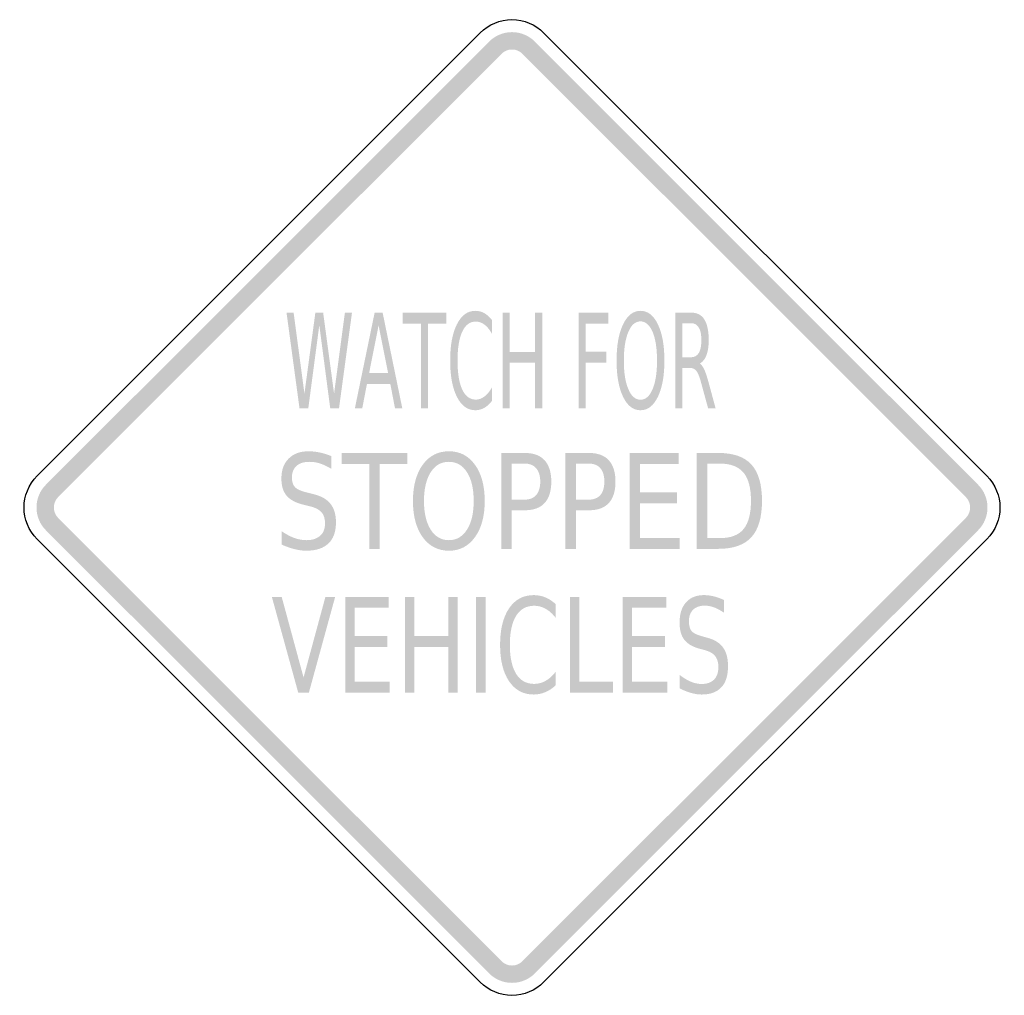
# Model space of a CAD drawing. Header units: inches. Extents: x -0.5 to 0.5, y -0.5 to 0.5.
import ezdxf

# ---------------------------------------------------------------- set-up
doc = ezdxf.new("R2010")
doc.units = ezdxf.units.IN
doc.header["$MEASUREMENT"] = 0

msp = doc.modelspace()

# ---------------------------------------------------------------- hatches: boundary and pattern name
for points in [[(0.0232, 0.4733), (0.0208, 0.4755), (0.0182, 0.4774), (0.0155, 0.4791), (0.0126, 0.4804), (0.0095, 0.4815), (0.0064, 0.4823), (0.0032, 0.4828), (0, 0.4829), (-0.0032, 0.4828), (-0.0064, 0.4823), (-0.0095, 0.4815), (-0.0126, 0.4804), (-0.0155, 0.4791), (-0.0182, 0.4774), (-0.0208, 0.4755), (-0.0232, 0.4733), (-0.0107, 0.4608), (-0.0096, 0.4618), (-0.0084, 0.4627), (-0.0071, 0.4635), (-0.0058, 0.4641), (-0.0044, 0.4646), (-0.003, 0.465), (-0.0015, 0.4652), (0, 0.4652), (0.0015, 0.4652), (0.003, 0.465), (0.0044, 0.4646), (0.0058, 0.4641), (0.0071, 0.4635), (0.0084, 0.4627), (0.0096, 0.4618), (0.0107, 0.4608), (0.0232, 0.4733)], [(-0.4608, 0.0107), (-0.0107, 0.4608), (-0.0232, 0.4733), (-0.4733, 0.0232), (-0.4608, 0.0107)], [(0.0107, 0.4608), (0.4608, 0.0107), (0.4733, 0.0232), (0.0232, 0.4733), (0.0107, 0.4608)], [(-0.229, 0.198), (-0.2218, 0.198), (-0.2108, 0.1157), (-0.1997, 0.198), (-0.1918, 0.198), (-0.1807, 0.1157), (-0.1697, 0.198), (-0.1625, 0.198), (-0.1757, 0.1007), (-0.1846, 0.1007), (-0.1957, 0.1852), (-0.2069, 0.1007), (-0.2158, 0.1007), (-0.229, 0.198)], [(-0.111, 0.198), (-0.0666, 0.198), (-0.0666, 0.1869), (-0.0852, 0.1869), (-0.0852, 0.1007), (-0.0923, 0.1007), (-0.0923, 0.1869), (-0.111, 0.1869), (-0.111, 0.198)], [(-0.0094, 0.198), (-0.0023, 0.198), (-0.0023, 0.1581), (0.0235, 0.1581), (0.0235, 0.198), (0.0307, 0.198), (0.0307, 0.1007), (0.0235, 0.1007), (0.0235, 0.147), (-0.0023, 0.147), (-0.0023, 0.1007), (-0.0094, 0.1007), (-0.0094, 0.198)], [(0.0677, 0.198), (0.0979, 0.198), (0.0979, 0.1869), (0.0748, 0.1869), (0.0748, 0.1582), (0.0957, 0.1582), (0.0957, 0.1472), (0.0748, 0.1472), (0.0748, 0.1007), (0.0677, 0.1007), (0.0677, 0.198)], [(-0.173, 0.0554), (-0.1063, 0.0554), (-0.1063, 0.0443), (-0.1343, 0.0443), (-0.1343, -0.042), (-0.145, -0.042), (-0.145, 0.0443), (-0.173, 0.0443), (-0.173, 0.0554)], [(0.1194, 0.0554), (0.1692, 0.0554), (0.1692, 0.0443), (0.1301, 0.0443), (0.1301, 0.0155), (0.1676, 0.0155), (0.1676, 0.0044), (0.1301, 0.0044), (0.1301, -0.0309), (0.1702, -0.0309), (0.1702, -0.042), (0.1194, -0.042), (0.1194, 0.0554)], [(-0.4733, 0.0232), (-0.4755, 0.0208), (-0.4774, 0.0182), (-0.4791, 0.0155), (-0.4804, 0.0126), (-0.4815, 0.0095), (-0.4823, 0.0064), (-0.4828, 0.0032), (-0.4829, 0), (-0.4828, -0.0032), (-0.4823, -0.0064), (-0.4815, -0.0095), (-0.4804, -0.0126), (-0.4791, -0.0155), (-0.4774, -0.0182), (-0.4755, -0.0208), (-0.4733, -0.0232), (-0.4608, -0.0107), (-0.4618, -0.0096), (-0.4627, -0.0084), (-0.4635, -0.0071), (-0.4641, -0.0058), (-0.4646, -0.0044), (-0.465, -0.003), (-0.4652, -0.0015), (-0.4653, 0), (-0.4652, 0.0015), (-0.465, 0.003), (-0.4646, 0.0044), (-0.4641, 0.0058), (-0.4635, 0.0071), (-0.4627, 0.0084), (-0.4618, 0.0096), (-0.4608, 0.0107), (-0.4733, 0.0232)], [(0.4733, -0.0232), (0.4755, -0.0208), (0.4774, -0.0182), (0.4791, -0.0155), (0.4804, -0.0126), (0.4815, -0.0095), (0.4823, -0.0064), (0.4828, -0.0032), (0.4829, 0), (0.4828, 0.0032), (0.4823, 0.0064), (0.4815, 0.0095), (0.4804, 0.0126), (0.4791, 0.0155), (0.4774, 0.0182), (0.4755, 0.0208), (0.4733, 0.0232), (0.4608, 0.0107), (0.4618, 0.0096), (0.4627, 0.0084), (0.4635, 0.0071), (0.4641, 0.0058), (0.4646, 0.0044), (0.465, 0.003), (0.4652, 0.0015), (0.4652, 0), (0.4652, -0.0015), (0.465, -0.003), (0.4646, -0.0044), (0.4641, -0.0058), (0.4635, -0.0071), (0.4627, -0.0084), (0.4618, -0.0096), (0.4608, -0.0107), (0.4733, -0.0232)], [(-0.0107, -0.4608), (-0.4608, -0.0107), (-0.4733, -0.0232), (-0.0232, -0.4733), (-0.0107, -0.4608)], [(0.4608, -0.0107), (0.0107, -0.4608), (0.0232, -0.4733), (0.4733, -0.0232), (0.4608, -0.0107)], [(-0.2171, -0.1881), (-0.2439, -0.0908), (-0.2339, -0.0908), (-0.2117, -0.1727), (-0.1895, -0.0908), (-0.1796, -0.0908), (-0.2063, -0.1881), (-0.2171, -0.1881)], [(-0.1694, -0.0908), (-0.1252, -0.0908), (-0.1252, -0.1018), (-0.1599, -0.1018), (-0.1599, -0.1307), (-0.1266, -0.1307), (-0.1266, -0.1417), (-0.1599, -0.1417), (-0.1599, -0.177), (-0.1243, -0.177), (-0.1243, -0.1881), (-0.1694, -0.1881), (-0.1694, -0.0908)], [(-0.1087, -0.0908), (-0.0992, -0.0908), (-0.0992, -0.1307), (-0.0648, -0.1307), (-0.0648, -0.0908), (-0.0553, -0.0908), (-0.0553, -0.1881), (-0.0648, -0.1881), (-0.0648, -0.1417), (-0.0992, -0.1417), (-0.0992, -0.1881), (-0.1087, -0.1881), (-0.1087, -0.0908)], [(-0.0364, -0.0908), (-0.0269, -0.0908), (-0.0269, -0.1881), (-0.0364, -0.1881), (-0.0364, -0.0908)], [(0.059, -0.0908), (0.0685, -0.0908), (0.0685, -0.177), (0.1026, -0.177), (0.1026, -0.1881), (0.059, -0.1881), (0.059, -0.0908)], [(0.1125, -0.0908), (0.1568, -0.0908), (0.1568, -0.1018), (0.122, -0.1018), (0.122, -0.1307), (0.1554, -0.1307), (0.1554, -0.1417), (0.122, -0.1417), (0.122, -0.177), (0.1577, -0.177), (0.1577, -0.1881), (0.1125, -0.1881), (0.1125, -0.0908)], [(-0.0232, -0.4733), (-0.0208, -0.4755), (-0.0182, -0.4774), (-0.0155, -0.4791), (-0.0126, -0.4804), (-0.0095, -0.4815), (-0.0064, -0.4823), (-0.0032, -0.4828), (0, -0.4829), (0.0032, -0.4828), (0.0064, -0.4823), (0.0095, -0.4815), (0.0126, -0.4804), (0.0155, -0.4791), (0.0182, -0.4774), (0.0208, -0.4755), (0.0232, -0.4733), (0.0107, -0.4608), (0.0096, -0.4618), (0.0084, -0.4627), (0.0071, -0.4635), (0.0058, -0.4641), (0.0044, -0.4646), (0.003, -0.465), (0.0015, -0.4652), (0, -0.4653), (-0.0015, -0.4652), (-0.003, -0.465), (-0.0044, -0.4646), (-0.0058, -0.4641), (-0.0071, -0.4635), (-0.0084, -0.4627), (-0.0096, -0.4618), (-0.0107, -0.4608), (-0.0232, -0.4733)]]:
    msp.add_hatch(color=7).paths.add_polyline_path(points)
h = msp.add_hatch(color=7)
h.paths.add_polyline_path([(-0.1395, 0.198), (-0.1314, 0.198), (-0.1114, 0.1007), (-0.1188, 0.1007), (-0.1236, 0.1256), (-0.1473, 0.1256), (-0.1521, 0.1007), (-0.1596, 0.1007), (-0.1395, 0.198)])
h.paths.add_polyline_path([(-0.1355, 0.185), (-0.1451, 0.1366), (-0.1258, 0.1366), (-0.1355, 0.185)], flags=0)
h = msp.add_hatch(color=7)
edge = h.paths.add_edge_path()
edge.add_line((-0.0204, 0.1905), (-0.0204, 0.1766))
edge.add_spline(control_points=[(-0.0204, 0.1766), (-0.0228, 0.1808), (-0.0253, 0.1838), (-0.0281, 0.1859), (-0.0308, 0.1879), (-0.0337, 0.1889), (-0.0367, 0.1889), (-0.0427, 0.1889), (-0.0473, 0.1855), (-0.0505, 0.1787), (-0.0537, 0.1719), (-0.0553, 0.1621), (-0.0553, 0.1492), (-0.0553, 0.1364), (-0.0537, 0.1266), (-0.0505, 0.1198), (-0.0473, 0.113), (-0.0427, 0.1096), (-0.0367, 0.1096), (-0.0337, 0.1096), (-0.0308, 0.1106), (-0.0281, 0.1127), (-0.0253, 0.1147), (-0.0228, 0.1178), (-0.0204, 0.1219)], knot_values=[0, 0, 0, 0, 1, 1, 1, 2, 2, 2, 3, 3, 3, 4, 4, 4, 5, 5, 5, 6, 6, 6, 7, 7, 7, 8, 8, 8, 8], degree=3, periodic=0)
edge.add_line((-0.0204, 0.1219), (-0.0204, 0.1082))
edge.add_spline(control_points=[(-0.0204, 0.1082), (-0.0229, 0.105), (-0.0255, 0.1027), (-0.0283, 0.1011), (-0.0311, 0.0996), (-0.034, 0.0988), (-0.0371, 0.0988), (-0.0451, 0.0988), (-0.0513, 0.1033), (-0.0559, 0.1123), (-0.0605, 0.1213), (-0.0628, 0.1336), (-0.0628, 0.1492), (-0.0628, 0.1649), (-0.0605, 0.1772), (-0.0559, 0.1862), (-0.0513, 0.1953), (-0.0451, 0.1998), (-0.0371, 0.1998), (-0.034, 0.1998), (-0.031, 0.199), (-0.0282, 0.1975), (-0.0254, 0.1959), (-0.0228, 0.1936), (-0.0204, 0.1905)], knot_values=[0, 0, 0, 0, 1, 1, 1, 2, 2, 2, 3, 3, 3, 4, 4, 4, 5, 5, 5, 6, 6, 6, 7, 7, 7, 8, 8, 8, 8], degree=3, periodic=0)
h = msp.add_hatch(color=7)
edge = h.paths.add_edge_path()
edge.add_spline(control_points=[(0.1305, 0.1998), (0.1379, 0.1998), (0.1438, 0.1952), (0.1482, 0.186), (0.1526, 0.1769), (0.1548, 0.1646), (0.1548, 0.1492), (0.1548, 0.1339), (0.1526, 0.1217), (0.1482, 0.1125), (0.1438, 0.1034), (0.1379, 0.0988), (0.1305, 0.0988), (0.1231, 0.0988), (0.1172, 0.1033), (0.1128, 0.1125), (0.1084, 0.1216), (0.1062, 0.1339), (0.1062, 0.1492), (0.1062, 0.1646), (0.1084, 0.1769), (0.1128, 0.186), (0.1172, 0.1952), (0.1231, 0.1998), (0.1305, 0.1998)], knot_values=[0, 0, 0, 0, 1, 1, 1, 2, 2, 2, 3, 3, 3, 4, 4, 4, 5, 5, 5, 6, 6, 6, 7, 7, 7, 8, 8, 8, 8], degree=3, periodic=0)
edge = h.paths.add_edge_path(flags=0)
edge.add_spline(control_points=[(0.1305, 0.1891), (0.1253, 0.1891), (0.1212, 0.1855), (0.1182, 0.1784), (0.1151, 0.1713), (0.1136, 0.1615), (0.1136, 0.1492), (0.1136, 0.137), (0.1151, 0.1273), (0.1182, 0.1202), (0.1212, 0.113), (0.1253, 0.1095), (0.1305, 0.1095), (0.1356, 0.1095), (0.1397, 0.113), (0.1428, 0.1202), (0.1458, 0.1273), (0.1473, 0.137), (0.1473, 0.1492), (0.1473, 0.1615), (0.1458, 0.1713), (0.1428, 0.1784), (0.1397, 0.1855), (0.1356, 0.1891), (0.1305, 0.1891)], knot_values=[0, 0, 0, 0, 1, 1, 1, 2, 2, 2, 3, 3, 3, 4, 4, 4, 5, 5, 5, 6, 6, 6, 7, 7, 7, 8, 8, 8, 8], degree=3, periodic=0)
h = msp.add_hatch(color=7)
edge = h.paths.add_edge_path()
edge.add_spline(control_points=[(0.1908, 0.1463), (0.1923, 0.1453), (0.1938, 0.1433), (0.1953, 0.1402), (0.1967, 0.137), (0.1981, 0.1327), (0.1996, 0.1273)], knot_values=[0, 0, 0, 0, 1, 1, 1, 2, 2, 2, 2], degree=3, periodic=0)
edge.add_line((0.1996, 0.1273), (0.2068, 0.1007))
edge.add_line((0.2068, 0.1007), (0.1992, 0.1007))
edge.add_line((0.1992, 0.1007), (0.1924, 0.1256))
edge.add_spline(control_points=[(0.1924, 0.1256), (0.1907, 0.1322), (0.189, 0.1365), (0.1874, 0.1386), (0.1858, 0.1407), (0.1836, 0.1418), (0.1807, 0.1418)], knot_values=[0, 0, 0, 0, 1, 1, 1, 2, 2, 2, 2], degree=3, periodic=0)
edge.add_line((0.1807, 0.1418), (0.173, 0.1418))
edge.add_line((0.173, 0.1418), (0.173, 0.1007))
edge.add_line((0.173, 0.1007), (0.1659, 0.1007))
edge.add_line((0.1659, 0.1007), (0.1659, 0.198))
edge.add_line((0.1659, 0.198), (0.1819, 0.198))
edge.add_spline(control_points=[(0.1819, 0.198), (0.1879, 0.198), (0.1924, 0.1957), (0.1954, 0.191), (0.1983, 0.1864), (0.1998, 0.1794), (0.1998, 0.17), (0.1998, 0.1638), (0.199, 0.1588), (0.1975, 0.1547), (0.196, 0.1507), (0.1937, 0.1479), (0.1908, 0.1463)], knot_values=[0, 0, 0, 0, 1, 1, 1, 2, 2, 2, 3, 3, 3, 4, 4, 4, 4], degree=3, periodic=0)
edge = h.paths.add_edge_path(flags=0)
edge.add_line((0.173, 0.1872), (0.173, 0.1526))
edge.add_line((0.173, 0.1526), (0.1819, 0.1526))
edge.add_spline(control_points=[(0.1819, 0.1526), (0.1854, 0.1526), (0.188, 0.1541), (0.1897, 0.157), (0.1915, 0.16), (0.1923, 0.1643), (0.1923, 0.17), (0.1923, 0.1757), (0.1915, 0.18), (0.1897, 0.1828), (0.188, 0.1857), (0.1854, 0.1872), (0.1819, 0.1872)], knot_values=[0, 0, 0, 0, 1, 1, 1, 2, 2, 2, 3, 3, 3, 4, 4, 4, 4], degree=3, periodic=0)
edge.add_line((0.1819, 0.1872), (0.173, 0.1872))
h = msp.add_hatch(color=7)
edge = h.paths.add_edge_path()
edge.add_line((-0.1835, 0.0522), (-0.1835, 0.0393))
edge.add_spline(control_points=[(-0.1835, 0.0393), (-0.1875, 0.0417), (-0.1914, 0.0435), (-0.195, 0.0447), (-0.1986, 0.0459), (-0.202, 0.0464), (-0.2053, 0.0464), (-0.2112, 0.0464), (-0.2157, 0.0451), (-0.2188, 0.0423), (-0.222, 0.0395), (-0.2235, 0.0355), (-0.2235, 0.0304), (-0.2235, 0.0261), (-0.2225, 0.0229), (-0.2204, 0.0207), (-0.2183, 0.0185), (-0.2143, 0.0167), (-0.2085, 0.0153)], knot_values=[0, 0, 0, 0, 1, 1, 1, 2, 2, 2, 3, 3, 3, 4, 4, 4, 5, 5, 5, 6, 6, 6, 6], degree=3, periodic=0)
edge.add_line((-0.2085, 0.0153), (-0.2021, 0.0137))
edge.add_spline(control_points=[(-0.2021, 0.0137), (-0.1941, 0.0118), (-0.1882, 0.0086), (-0.1844, 0.0038), (-0.1806, -0.0009), (-0.1788, -0.0072), (-0.1788, -0.0151), (-0.1788, -0.0245), (-0.1813, -0.0317), (-0.1864, -0.0365), (-0.1915, -0.0414), (-0.199, -0.0439), (-0.2089, -0.0439), (-0.2127, -0.0439), (-0.2167, -0.0433), (-0.2209, -0.0423), (-0.2251, -0.0412), (-0.2294, -0.0397), (-0.2339, -0.0377)], knot_values=[0, 0, 0, 0, 1, 1, 1, 2, 2, 2, 3, 3, 3, 4, 4, 4, 5, 5, 5, 6, 6, 6, 6], degree=3, periodic=0)
edge.add_line((-0.2339, -0.0377), (-0.2339, -0.0241))
edge.add_spline(control_points=[(-0.2339, -0.0241), (-0.2296, -0.0271), (-0.2253, -0.0294), (-0.2212, -0.0309), (-0.217, -0.0324), (-0.213, -0.0332), (-0.2089, -0.0332), (-0.2029, -0.0332), (-0.1982, -0.0317), (-0.1948, -0.0287), (-0.1915, -0.0258), (-0.1899, -0.0216), (-0.1899, -0.0161), (-0.1899, -0.0113), (-0.191, -0.0076), (-0.1934, -0.0049), (-0.1958, -0.0022), (-0.1997, -0.0001), (-0.2052, 0.0012)], knot_values=[0, 0, 0, 0, 1, 1, 1, 2, 2, 2, 3, 3, 3, 4, 4, 4, 5, 5, 5, 6, 6, 6, 6], degree=3, periodic=0)
edge.add_line((-0.2052, 0.0012), (-0.2116, 0.0028))
edge.add_spline(control_points=[(-0.2116, 0.0028), (-0.2196, 0.0047), (-0.2254, 0.0078), (-0.2289, 0.012), (-0.2324, 0.0161), (-0.2342, 0.0219), (-0.2342, 0.0294), (-0.2342, 0.038), (-0.2318, 0.0448), (-0.2268, 0.0497), (-0.2219, 0.0547), (-0.2152, 0.0571), (-0.2066, 0.0571), (-0.2029, 0.0571), (-0.1991, 0.0567), (-0.1953, 0.0559), (-0.1914, 0.0551), (-0.1875, 0.0538), (-0.1835, 0.0522)], knot_values=[0, 0, 0, 0, 1, 1, 1, 2, 2, 2, 3, 3, 3, 4, 4, 4, 5, 5, 5, 6, 6, 6, 6], degree=3, periodic=0)
h = msp.add_hatch(color=7)
edge = h.paths.add_edge_path()
edge.add_spline(control_points=[(-0.0641, 0.0571), (-0.053, 0.0571), (-0.0442, 0.0526), (-0.0376, 0.0434), (-0.031, 0.0343), (-0.0277, 0.022), (-0.0277, 0.0066), (-0.0277, -0.0087), (-0.031, -0.021), (-0.0376, -0.0301), (-0.0442, -0.0393), (-0.053, -0.0439), (-0.0641, -0.0439), (-0.0752, -0.0439), (-0.084, -0.0393), (-0.0907, -0.0302), (-0.0973, -0.021), (-0.1006, -0.0088), (-0.1006, 0.0066), (-0.1006, 0.022), (-0.0973, 0.0343), (-0.0907, 0.0434), (-0.084, 0.0526), (-0.0752, 0.0571), (-0.0641, 0.0571)], knot_values=[0, 0, 0, 0, 1, 1, 1, 2, 2, 2, 3, 3, 3, 4, 4, 4, 5, 5, 5, 6, 6, 6, 7, 7, 7, 8, 8, 8, 8], degree=3, periodic=0)
edge = h.paths.add_edge_path(flags=0)
edge.add_spline(control_points=[(-0.0641, 0.0464), (-0.0719, 0.0464), (-0.078, 0.0429), (-0.0826, 0.0358), (-0.0871, 0.0286), (-0.0894, 0.0189), (-0.0894, 0.0066), (-0.0894, -0.0056), (-0.0871, -0.0153), (-0.0826, -0.0225), (-0.078, -0.0296), (-0.0719, -0.0332), (-0.0641, -0.0332), (-0.0564, -0.0332), (-0.0502, -0.0296), (-0.0457, -0.0225), (-0.0411, -0.0153), (-0.0389, -0.0056), (-0.0389, 0.0066), (-0.0389, 0.0189), (-0.0411, 0.0286), (-0.0457, 0.0358), (-0.0502, 0.0429), (-0.0564, 0.0464), (-0.0641, 0.0464)], knot_values=[0, 0, 0, 0, 1, 1, 1, 2, 2, 2, 3, 3, 3, 4, 4, 4, 5, 5, 5, 6, 6, 6, 7, 7, 7, 8, 8, 8, 8], degree=3, periodic=0)
h = msp.add_hatch(color=7)
edge = h.paths.add_edge_path()
edge.add_line((-0.011, 0.0554), (0.0131, 0.0554))
edge.add_spline(control_points=[(0.0131, 0.0554), (0.0219, 0.0554), (0.0286, 0.0529), (0.0331, 0.048), (0.0376, 0.043), (0.0399, 0.0358), (0.0399, 0.0263), (0.0399, 0.0167), (0.0376, 0.0094), (0.0331, 0.0045), (0.0286, -0.0004), (0.0219, -0.0028), (0.0131, -0.0028)], knot_values=[0, 0, 0, 0, 1, 1, 1, 2, 2, 2, 3, 3, 3, 4, 4, 4, 4], degree=3, periodic=0)
edge.add_line((0.0131, -0.0028), (-0.0003, -0.0028))
edge.add_line((-0.0003, -0.0028), (-0.0003, -0.042))
edge.add_line((-0.0003, -0.042), (-0.011, -0.042))
edge.add_line((-0.011, -0.042), (-0.011, 0.0554))
edge = h.paths.add_edge_path(flags=0)
edge.add_line((-0.0003, 0.0446), (-0.0003, 0.008))
edge.add_line((-0.0003, 0.008), (0.0131, 0.008))
edge.add_spline(control_points=[(0.0131, 0.008), (0.018, 0.008), (0.0219, 0.0096), (0.0246, 0.0127), (0.0273, 0.0159), (0.0287, 0.0204), (0.0287, 0.0263), (0.0287, 0.0321), (0.0273, 0.0366), (0.0246, 0.0398), (0.0219, 0.043), (0.018, 0.0446), (0.0131, 0.0446)], knot_values=[0, 0, 0, 0, 1, 1, 1, 2, 2, 2, 3, 3, 3, 4, 4, 4, 4], degree=3, periodic=0)
edge.add_line((0.0131, 0.0446), (-0.0003, 0.0446))
h = msp.add_hatch(color=7)
edge = h.paths.add_edge_path()
edge.add_line((0.0542, 0.0554), (0.0782, 0.0554))
edge.add_spline(control_points=[(0.0782, 0.0554), (0.0871, 0.0554), (0.0938, 0.0529), (0.0983, 0.048), (0.1028, 0.043), (0.1051, 0.0358), (0.1051, 0.0263), (0.1051, 0.0167), (0.1028, 0.0094), (0.0983, 0.0045), (0.0938, -0.0004), (0.0871, -0.0028), (0.0782, -0.0028)], knot_values=[0, 0, 0, 0, 1, 1, 1, 2, 2, 2, 3, 3, 3, 4, 4, 4, 4], degree=3, periodic=0)
edge.add_line((0.0782, -0.0028), (0.0649, -0.0028))
edge.add_line((0.0649, -0.0028), (0.0649, -0.042))
edge.add_line((0.0649, -0.042), (0.0542, -0.042))
edge.add_line((0.0542, -0.042), (0.0542, 0.0554))
edge = h.paths.add_edge_path(flags=0)
edge.add_line((0.0649, 0.0446), (0.0649, 0.008))
edge.add_line((0.0649, 0.008), (0.0782, 0.008))
edge.add_spline(control_points=[(0.0782, 0.008), (0.0832, 0.008), (0.0871, 0.0096), (0.0898, 0.0127), (0.0925, 0.0159), (0.0938, 0.0204), (0.0938, 0.0263), (0.0938, 0.0321), (0.0925, 0.0366), (0.0898, 0.0398), (0.0871, 0.043), (0.0832, 0.0446), (0.0782, 0.0446)], knot_values=[0, 0, 0, 0, 1, 1, 1, 2, 2, 2, 3, 3, 3, 4, 4, 4, 4], degree=3, periodic=0)
edge.add_line((0.0782, 0.0446), (0.0649, 0.0446))
h = msp.add_hatch(color=7)
edge = h.paths.add_edge_path()
edge.add_line((0.1877, 0.0554), (0.2096, 0.0554))
edge.add_spline(control_points=[(0.2096, 0.0554), (0.2249, 0.0554), (0.2361, 0.0515), (0.2432, 0.0436), (0.2503, 0.0358), (0.2539, 0.0235), (0.2539, 0.0068), (0.2539, -0.01), (0.2503, -0.0223), (0.2431, -0.0302), (0.236, -0.038), (0.2248, -0.042), (0.2096, -0.042)], knot_values=[0, 0, 0, 0, 1, 1, 1, 2, 2, 2, 3, 3, 3, 4, 4, 4, 4], degree=3, periodic=0)
edge.add_line((0.2096, -0.042), (0.1877, -0.042))
edge.add_line((0.1877, -0.042), (0.1877, 0.0554))
edge = h.paths.add_edge_path(flags=0)
edge.add_line((0.1983, 0.0446), (0.1983, -0.0311))
edge.add_line((0.1983, -0.0311), (0.2112, -0.0311))
edge.add_spline(control_points=[(0.2112, -0.0311), (0.2221, -0.0311), (0.23, -0.0281), (0.2351, -0.022), (0.2402, -0.0159), (0.2427, -0.0063), (0.2427, 0.0068), (0.2427, 0.0198), (0.2402, 0.0294), (0.2351, 0.0355), (0.23, 0.0415), (0.2221, 0.0446), (0.2112, 0.0446)], knot_values=[0, 0, 0, 0, 1, 1, 1, 2, 2, 2, 3, 3, 3, 4, 4, 4, 4], degree=3, periodic=0)
edge.add_line((0.2112, 0.0446), (0.1983, 0.0446))
h = msp.add_hatch(color=7)
edge = h.paths.add_edge_path()
edge.add_line((0.0444, -0.0982), (0.0444, -0.1121))
edge.add_spline(control_points=[(0.0444, -0.1121), (0.0412, -0.108), (0.0378, -0.1049), (0.0341, -0.1029), (0.0305, -0.1008), (0.0267, -0.0998), (0.0226, -0.0998), (0.0146, -0.0998), (0.0085, -0.1032), (0.0042, -0.11), (0, -0.1168), (-0.0022, -0.1267), (-0.0022, -0.1395), (-0.0022, -0.1523), (0, -0.1622), (0.0042, -0.169), (0.0085, -0.1758), (0.0146, -0.1792), (0.0226, -0.1792), (0.0267, -0.1792), (0.0305, -0.1781), (0.0341, -0.1761), (0.0378, -0.174), (0.0412, -0.171), (0.0444, -0.1668)], knot_values=[0, 0, 0, 0, 1, 1, 1, 2, 2, 2, 3, 3, 3, 4, 4, 4, 5, 5, 5, 6, 6, 6, 7, 7, 7, 8, 8, 8, 8], degree=3, periodic=0)
edge.add_line((0.0444, -0.1668), (0.0444, -0.1806))
edge.add_spline(control_points=[(0.0444, -0.1806), (0.0411, -0.1837), (0.0375, -0.1861), (0.0338, -0.1876), (0.0301, -0.1892), (0.0262, -0.19), (0.0221, -0.19), (0.0114, -0.19), (0.0031, -0.1855), (-0.003, -0.1765), (-0.0091, -0.1674), (-0.0121, -0.1551), (-0.0121, -0.1395), (-0.0121, -0.1239), (-0.0091, -0.1115), (-0.003, -0.1025), (0.0031, -0.0935), (0.0114, -0.089), (0.0221, -0.089), (0.0263, -0.089), (0.0302, -0.0898), (0.0339, -0.0913), (0.0376, -0.0928), (0.0411, -0.0952), (0.0444, -0.0982)], knot_values=[0, 0, 0, 0, 1, 1, 1, 2, 2, 2, 3, 3, 3, 4, 4, 4, 5, 5, 5, 6, 6, 6, 7, 7, 7, 8, 8, 8, 8], degree=3, periodic=0)
h = msp.add_hatch(color=7)
edge = h.paths.add_edge_path()
edge.add_line((0.2152, -0.0939), (0.2152, -0.1068))
edge.add_spline(control_points=[(0.2152, -0.1068), (0.2116, -0.1044), (0.2083, -0.1026), (0.2051, -0.1014), (0.2019, -0.1003), (0.1988, -0.0997), (0.1958, -0.0997), (0.1906, -0.0997), (0.1867, -0.1011), (0.1839, -0.1039), (0.1811, -0.1066), (0.1797, -0.1106), (0.1797, -0.1157), (0.1797, -0.12), (0.1806, -0.1233), (0.1824, -0.1255), (0.1843, -0.1277), (0.1878, -0.1294), (0.1931, -0.1308)], knot_values=[0, 0, 0, 0, 1, 1, 1, 2, 2, 2, 3, 3, 3, 4, 4, 4, 5, 5, 5, 6, 6, 6, 6], degree=3, periodic=0)
edge.add_line((0.1931, -0.1308), (0.1987, -0.1324))
edge.add_spline(control_points=[(0.1987, -0.1324), (0.2058, -0.1343), (0.2111, -0.1376), (0.2144, -0.1423), (0.2178, -0.147), (0.2194, -0.1533), (0.2194, -0.1612), (0.2194, -0.1707), (0.2172, -0.1778), (0.2126, -0.1827), (0.2081, -0.1875), (0.2014, -0.19), (0.1926, -0.19), (0.1893, -0.19), (0.1858, -0.1895), (0.182, -0.1884), (0.1783, -0.1874), (0.1744, -0.1858), (0.1704, -0.1838)], knot_values=[0, 0, 0, 0, 1, 1, 1, 2, 2, 2, 3, 3, 3, 4, 4, 4, 5, 5, 5, 6, 6, 6, 6], degree=3, periodic=0)
edge.add_line((0.1704, -0.1838), (0.1704, -0.1702))
edge.add_spline(control_points=[(0.1704, -0.1702), (0.1743, -0.1732), (0.1781, -0.1755), (0.1817, -0.177), (0.1854, -0.1785), (0.1891, -0.1793), (0.1926, -0.1793), (0.198, -0.1793), (0.2022, -0.1778), (0.2052, -0.1749), (0.2081, -0.1719), (0.2096, -0.1677), (0.2096, -0.1622), (0.2096, -0.1574), (0.2085, -0.1537), (0.2064, -0.151), (0.2043, -0.1483), (0.2008, -0.1463), (0.196, -0.1449)], knot_values=[0, 0, 0, 0, 1, 1, 1, 2, 2, 2, 3, 3, 3, 4, 4, 4, 5, 5, 5, 6, 6, 6, 6], degree=3, periodic=0)
edge.add_line((0.196, -0.1449), (0.1902, -0.1434))
edge.add_spline(control_points=[(0.1902, -0.1434), (0.1831, -0.1414), (0.178, -0.1383), (0.1749, -0.1342), (0.1717, -0.13), (0.1702, -0.1242), (0.1702, -0.1168), (0.1702, -0.1082), (0.1723, -0.1014), (0.1767, -0.0964), (0.1811, -0.0915), (0.1871, -0.089), (0.1947, -0.089), (0.198, -0.089), (0.2014, -0.0894), (0.2048, -0.0902), (0.2082, -0.0911), (0.2117, -0.0923), (0.2152, -0.0939)], knot_values=[0, 0, 0, 0, 1, 1, 1, 2, 2, 2, 3, 3, 3, 4, 4, 4, 5, 5, 5, 6, 6, 6, 6], degree=3, periodic=0)

# ---------------------------------------------------------------- linework, layer by layer
at = {"color": 7}
for points in [[(-0.4822, 0.0321), (-0.0322, 0.4822)], [(0.0321, 0.4822), (0.4822, 0.0321)], [(-0.0322, -0.4822), (-0.4822, -0.0322)], [(0.4822, -0.0322), (0.0321, -0.4822)]]:
    msp.add_lwpolyline(points, dxfattribs=at)
for points in [[(-0.0322, 0.4822), (-0.0236, 0.4908), (-0.0121, 0.4956), (0, 0.4956), (0.0121, 0.4956), (0.0236, 0.4908), (0.0321, 0.4822)], [(0.0321, -0.4822), (0.0236, -0.4908), (0.0121, -0.4956), (0, -0.4956), (-0.0121, -0.4956), (-0.0236, -0.4908), (-0.0322, -0.4822)]]:
    msp.add_open_spline(points, degree=3, knots=[0, 0, 0, 0, 1, 1, 1, 2, 2, 2, 2], dxfattribs=at)
for points in [[(-0.4822, -0.0322), (-0.5, -0.0144), (-0.5, 0.0144), (-0.4822, 0.0321)], [(0.4822, 0.0321), (0.5, 0.0144), (0.5, -0.0144), (0.4822, -0.0322)]]:
    msp.add_open_spline(points, degree=3, dxfattribs=at)

doc.saveas('drawing.dxf')
